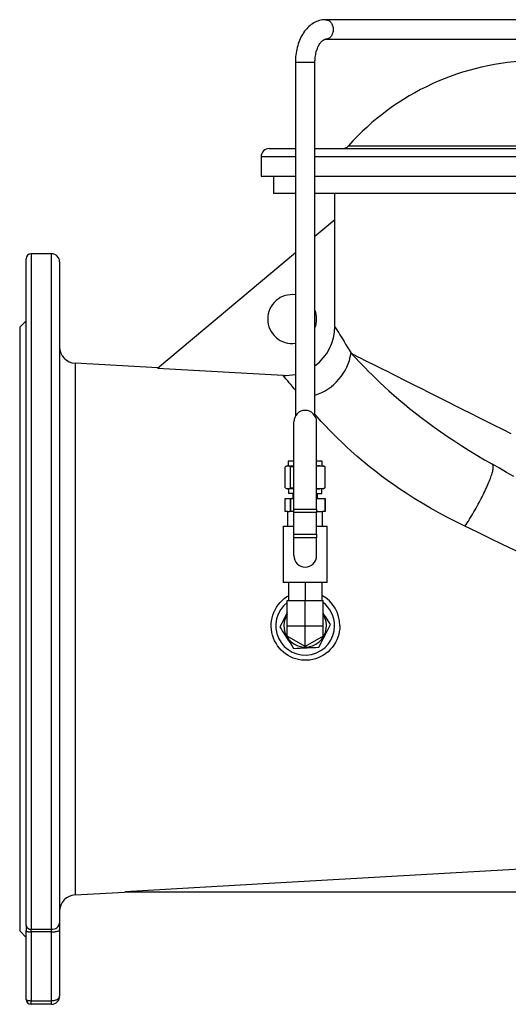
# Model space of a CAD drawing. Extents: x 3 to 1610, y 25 to 1410.
# Tile 2 of 4: x 3 to 302, y 696 to 1300. Entities that reach past the tile are written whole.
import ezdxf

# ---------------------------------------------------------------- set-up
doc = ezdxf.new("R2010")
doc.units = 0
doc.layers.get('0').update_dxf_attribs({"linetype": 'CONTINUOUS'})

msp = doc.modelspace()

# ---------------------------------------------------------------- linework, layer by layer
at = {"color": 7, "linetype": 'CONTINUOUS'}
for p, q in [((325.51, 1299.94), (190.01, 1299.94)), ((190.01, 1287.94), (325.51, 1287.94)), ((171.51, 1273.94), (171.51, 1057.08)), ((183.51, 1057.08), (183.51, 1273.94)), ((155.51, 1220.94), (171.51, 1220.94)), ((183.51, 1220.94), (671.51, 1220.94)), ((150.51, 1215.94), (150.51, 1203.94)), ((150.51, 1203.94), (171.51, 1203.94)), ((158.01, 1203.94), (158.01, 1193.44)), ((183.51, 1203.94), (671.51, 1203.94)), ((171.51, 1193.44), (158.01, 1193.44)), ((671.51, 1193.44), (183.51, 1193.44)), ((195.51, 1193.44), (195.51, 1177.42)), ((183.51, 1167.35), (195.63, 1177.52)), ((195.63, 1111.9), (195.63, 1177.52)), ((6.51, 744.83), (6.51, 1153.44)), ((22.01, 1156.44), (9.51, 1156.44)), ((86.96, 1086.33), (171.51, 1157.28)), ((27.01, 1151.44), (27.01, 746.43)), ((6.51, 1115.44), (2.51, 1111.44)), ((2.51, 1111.44), (2.51, 741.44)), ((87.15, 1086.49), (36.44, 1089.37)), ((86.96, 1086.33), (163.96, 1081.96)), ((170.51, 1000.02), (170.51, 1053.48)), ((184.51, 1000.02), (184.51, 1053.48)), ((166.51, 1026.44), (166.14, 1026.3)), ((166.51, 1026.44), (166.87, 1026.44)), ((166.87, 1026.44), (170.51, 1026.44)), ((167.01, 1029.44), (167.01, 1026.44)), ((170.51, 1029.44), (167.01, 1029.44)), ((188.01, 1029.44), (184.51, 1029.44)), ((184.51, 1026.44), (185.24, 1026.44)), ((184.51, 1026.41), (185.24, 1026.44)), ((185.24, 1026.44), (188.51, 1026.44)), ((188.01, 1026.44), (188.01, 1029.44)), ((188.88, 1026.3), (188.51, 1026.44)), ((165.26, 1013.06), (165.26, 1025.82)), ((168.48, 1013.06), (168.48, 1025.82)), ((189.76, 1013.06), (189.76, 1025.82)), ((166.14, 1012.57), (166.51, 1012.44)), ((166.87, 1012.44), (166.51, 1012.44)), ((170.51, 1012.44), (166.87, 1012.44)), ((167.25, 1012.44), (167.25, 1009.44)), ((170.51, 1009.44), (167.25, 1009.44)), ((170.01, 1009.44), (170.01, 1006.44)), ((185.24, 1012.44), (184.51, 1012.47)), ((184.51, 1012.44), (185.24, 1012.44)), ((184.51, 1009.44), (187.77, 1009.44)), ((185.01, 1006.44), (185.01, 1009.44)), ((188.51, 1012.44), (185.24, 1012.44)), ((187.77, 1009.44), (187.77, 1012.44)), ((188.51, 1012.44), (188.88, 1012.57)), ((165.26, 998.44), (165.26, 1006.44)), ((165.26, 1006.44), (168.48, 1006.44)), ((168.48, 998.44), (168.48, 1006.44)), ((168.48, 1006.44), (170.51, 1006.44)), ((168.48, 1006.44), (168.48, 998.44)), ((168.48, 1006.44), (168.48, 1006.44)), ((184.51, 1006.44), (189.76, 1006.44)), ((189.76, 1006.44), (189.76, 998.44)), ((189.76, 998.44), (189.76, 1006.44)), ((189.76, 1006.44), (189.76, 1006.44)), ((166.81, 998.44), (165.26, 998.44)), ((166.81, 989.44), (166.81, 998.44)), ((166.81, 998.44), (167.93, 998.44)), ((168.48, 998.44), (167.93, 998.44)), ((170.51, 998.44), (168.48, 998.44)), ((168.48, 998.44), (168.48, 998.44)), ((170.51, 997.79), (170.51, 1000.02)), ((170.51, 984.57), (170.51, 997.79)), ((184.51, 1000.02), (184.51, 997.79)), ((185.08, 998.44), (184.51, 998.44)), ((184.51, 984.57), (184.51, 997.79)), ((185.08, 998.44), (188.21, 998.44)), ((188.21, 989.44), (188.21, 998.44)), ((189.76, 998.44), (188.21, 998.44)), ((189.76, 998.44), (189.76, 998.44)), ((164.11, 989.44), (164.11, 954.94)), ((164.11, 989.44), (170.51, 989.44)), ((170.51, 982.34), (170.51, 984.57)), ((184.51, 989.44), (190.91, 989.44)), ((184.51, 984.57), (184.51, 982.34)), ((190.91, 954.94), (190.91, 989.44)), ((170.51, 971.44), (170.51, 982.34)), ((184.51, 971.44), (184.51, 982.34)), ((177.51, 954.94), (164.11, 954.94)), ((167.21, 954.94), (167.21, 943.94)), ((190.91, 954.94), (177.51, 954.94)), ((177.51, 954.94), (177.51, 943.94)), ((187.81, 954.94), (187.81, 943.94)), ((166.51, 928.44), (166.51, 943.94)), ((166.51, 943.94), (177.51, 943.94)), ((177.51, 928.44), (177.51, 943.94)), ((177.51, 943.94), (188.51, 943.94)), ((188.51, 928.44), (188.51, 943.94)), ((188.53, 935.51), (188.51, 935.53)), ((166.51, 922.09), (166.51, 928.44)), ((177.51, 915.74), (177.51, 928.44)), ((188.51, 922.09), (188.51, 928.44)), ((177.51, 915.74), (166.51, 922.09)), ((188.51, 922.09), (177.51, 915.74)), ((36.44, 763.5), (70.48, 765.44)), ((36.44, 763.51), (36.44, 763.51)), ((67.08, 765.44), (348.96, 765.44)), ((6.51, 744.83), (6.51, 741.58)), ((27.01, 746.43), (27.01, 742.1)), ((2.51, 741.44), (6.51, 737.44)), ((6.51, 699.44), (6.51, 741.58)), ((27.01, 742.1), (27.01, 701.44)), ((22.01, 696.44), (9.51, 696.44))]:
    msp.add_line(p, q, dxfattribs=at)
at = {"color": 8, "linetype": 'CONTINUOUS'}
for p, q in [((171.51, 1273.94), (182.2, 1273.94)), ((182.2, 1273.94), (183.51, 1273.94)), ((203.98, 1222.61), (651.04, 1222.61)), ((171.51, 1215.94), (150.51, 1215.94)), ((671.51, 1215.94), (183.51, 1215.94)), ((9.51, 1156.44), (9.51, 742.43)), ((22.01, 742.43), (22.01, 1156.44)), ((170.51, 1000.02), (184.51, 1000.02)), ((184.51, 997.79), (170.51, 997.79)), ((170.51, 984.57), (184.51, 984.57)), ((184.51, 982.34), (170.51, 982.34)), ((166.51, 928.44), (177.51, 928.44)), ((177.51, 928.44), (188.51, 928.44)), ((9.51, 742.43), (22.01, 742.43)), ((9.51, 740.8), (9.51, 742.43)), ((22.01, 740.8), (22.01, 742.43)), ((22.01, 740.8), (9.51, 740.8)), ((9.51, 740.8), (9.51, 698.66)), ((22.01, 698.66), (22.01, 740.8)), ((9.51, 698.66), (22.01, 698.66)), ((9.51, 696.44), (9.51, 698.66)), ((22.01, 696.44), (22.01, 698.66))]:
    msp.add_line(p, q, dxfattribs=at)
at = {"color": 7, "linetype": 'CONTINUOUS', "flags": 128}
for points in [[(190.01, 1299.94), (189.41, 1299.93), (188.56, 1299.86), (187.71, 1299.75), (186.87, 1299.58), (186.03, 1299.36), (185.21, 1299.09), (184.39, 1298.76), (183.59, 1298.39), (182.8, 1297.97), (182.03, 1297.49), (181.27, 1296.97), (180.53, 1296.39), (179.8, 1295.77), (179.1, 1295.1), (178.42, 1294.38), (177.77, 1293.62), (177.14, 1292.81), (176.54, 1291.97), (175.97, 1291.08), (175.43, 1290.16), (174.92, 1289.2), (174.45, 1288.21), (174.01, 1287.19), (173.6, 1286.15), (173.23, 1285.08), (172.9, 1283.99), (172.6, 1282.88), (172.34, 1281.76), (172.11, 1280.62), (171.92, 1279.47), (171.76, 1278.31), (171.65, 1277.14), (171.57, 1275.97), (171.52, 1274.79), (171.51, 1273.94)], [(183.51, 1273.94), (183.52, 1274.38), (183.54, 1275.25), (183.6, 1276.11), (183.69, 1276.96), (183.8, 1277.8), (183.94, 1278.62), (184.11, 1279.42), (184.3, 1280.2), (184.52, 1280.95), (184.75, 1281.68), (185.01, 1282.37), (185.28, 1283.02), (185.56, 1283.64), (185.86, 1284.22), (186.17, 1284.76), (186.49, 1285.25), (186.81, 1285.7), (187.13, 1286.11), (187.45, 1286.47), (187.76, 1286.78), (188.06, 1287.05), (188.35, 1287.28), (188.63, 1287.47), (188.9, 1287.63), (189.15, 1287.75), (189.38, 1287.83), (189.61, 1287.89), (189.83, 1287.93), (190.01, 1287.94)], [(168.48, 1025.82), (170.02, 1026.08), (170.51, 1026.14)], [(305.36, 1019.86), (300.91, 1022.43), (296.53, 1024.96), (292.23, 1027.44)], [(170.51, 1012.74), (170.02, 1012.8), (168.48, 1013.06)], [(198.73, 928.44), (198.66, 926.65), (198.43, 924.88), (198.05, 923.12), (197.53, 921.41), (196.87, 919.76), (196.07, 918.15), (195.13, 916.62), (194.08, 915.18), (192.9, 913.83), (191.61, 912.57), (190.21, 911.43), (188.73, 910.42), (187.18, 909.55), (185.56, 908.81), (183.89, 908.21), (182.17, 907.75), (180.45, 907.45), (178.7, 907.3), (176.94, 907.29), (175.2, 907.43), (173.48, 907.71), (171.79, 908.14), (170.14, 908.7), (168.55, 909.4), (167.01, 910.24), (165.54, 911.21), (164.15, 912.3), (162.87, 913.49), (161.67, 914.81), (160.58, 916.22), (159.62, 917.73), (158.79, 919.3), (158.08, 920.95), (157.52, 922.65), (157.1, 924.39), (156.83, 926.16), (156.71, 927.94), (156.75, 929.72), (156.93, 931.5), (157.26, 933.25), (157.73, 934.96), (158.34, 936.63), (159.08, 938.24), (159.95, 939.78), (160.96, 941.25), (162.09, 942.63), (163.33, 943.92), (164.67, 945.09), (166.11, 946.15), (167.21, 946.82)], [(166.51, 936.56), (166.24, 936.04), (165.26, 934.14), (164.43, 932.53), (163.6, 930.92), (162.76, 929.3), (161.94, 927.71)], [(193.08, 929.17), (192.01, 930.85), (190.96, 932.48), (189.9, 934.13), (188.81, 935.83), (188.51, 936.29)], [(161.94, 927.71), (162.69, 926.54), (163.45, 925.36), (164.22, 924.16), (164.99, 922.95), (166.06, 921.29), (167.12, 919.64), (168.21, 917.94), (169.28, 916.27), (170.36, 914.59)], [(185.93, 915.32), (186.86, 917.12), (187.8, 918.94), (188.78, 920.83), (189.76, 922.73), (190.59, 924.35), (191.42, 925.96), (192.26, 927.57), (193.08, 929.17)], [(170.36, 914.59), (172.38, 914.68), (174.43, 914.78), (176.56, 914.88), (178.7, 914.98), (180.51, 915.06), (182.32, 915.15), (184.13, 915.23), (185.93, 915.32)], [(348.96, 781.48), (158.8, 770.65), (67.08, 765.44)]]:
    msp.add_lwpolyline(points, dxfattribs=at)
at = {"color": 8, "linetype": 'CONTINUOUS', "flags": 128}
for points in [[(190.01, 1299.94), (190.36, 1299.92), (190.82, 1299.85), (191.28, 1299.71), (191.72, 1299.52), (192.15, 1299.28), (192.55, 1298.98), (192.93, 1298.63), (193.28, 1298.23), (193.6, 1297.8), (193.88, 1297.32), (194.12, 1296.81), (194.33, 1296.27), (194.49, 1295.71), (194.6, 1295.13), (194.67, 1294.54), (194.69, 1293.94)], [(194.69, 1293.94), (194.67, 1293.34), (194.6, 1292.75), (194.49, 1292.17), (194.33, 1291.61), (194.12, 1291.07), (193.88, 1290.56), (193.6, 1290.08), (193.28, 1289.64), (192.93, 1289.25), (192.55, 1288.9), (192.15, 1288.6), (191.72, 1288.35), (191.28, 1288.16), (190.82, 1288.03), (190.36, 1287.96), (190.02, 1287.94)], [(195.63, 1111.9), (195.83, 1111.58), (196.12, 1111.13), (196.51, 1110.52), (196.98, 1109.76), (197.51, 1108.92), (198.12, 1107.94), (198.8, 1106.84), (199.56, 1105.61), (200.38, 1104.27), (201.3, 1102.76), (202.28, 1101.13), (203.33, 1099.38), (204.44, 1097.51), (205.6, 1095.53)], [(205.6, 1095.53), (207.46, 1094.6), (209.47, 1093.59), (211.64, 1092.5), (213.95, 1091.34), (216.41, 1090.1), (219.01, 1088.79), (221.76, 1087.41), (224.66, 1085.95), (227.69, 1084.43), (230.86, 1082.83), (234.17, 1081.17), (237.62, 1079.44), (241.19, 1077.64), (244.89, 1075.78), (248.72, 1073.86), (252.68, 1071.87), (256.75, 1069.82), (260.95, 1067.71), (265.25, 1065.55), (269.68, 1063.32), (274.21, 1061.05), (278.84, 1058.71), (283.58, 1056.33), (288.42, 1053.9), (293.36, 1051.42), (298.39, 1048.89), (303.51, 1046.32)], [(205.6, 1095.53), (207.09, 1093.92), (208.68, 1092.21), (210.38, 1090.4), (212.2, 1088.5), (214.17, 1086.48), (216.26, 1084.37), (218.47, 1082.18), (220.8, 1079.92), (223.35, 1077.49), (226.03, 1075), (228.84, 1072.45), (231.77, 1069.85), (234.88, 1067.16), (238.12, 1064.44), (241.48, 1061.69), (244.95, 1058.93), (248.69, 1056.04), (252.55, 1053.15), (256.53, 1050.26), (260.6, 1047.38), (264.84, 1044.48), (269.17, 1041.59), (273.6, 1038.73), (278.1, 1035.89), (282.74, 1033.05), (287.45, 1030.23), (292.23, 1027.44)], [(36.44, 1089.37), (36.44, 1089.27), (36.45, 1088.99), (36.45, 1088.53), (36.46, 1087.89), (36.46, 1087.07), (36.47, 1086.08), (36.48, 1084.88), (36.49, 1083.48), (36.5, 1081.91), (36.51, 1080.15), (36.52, 1078.22), (36.53, 1076.17), (36.54, 1073.96), (36.55, 1071.59), (36.55, 1069.05), (36.56, 1066.36), (36.57, 1063.43), (36.57, 1060.34), (36.58, 1057.09), (36.58, 1053.68), (36.59, 1050.13), (36.59, 1046.58), (36.59, 1042.89), (36.59, 1039.07), (36.59, 1035.13), (36.59, 1031.08), (36.58, 1026.79), (36.58, 1022.38), (36.57, 1017.86), (36.57, 1013.24), (36.56, 1008.53), (36.55, 1003.86), (36.54, 999.11), (36.53, 994.28), (36.52, 989.38), (36.52, 984.42), (36.51, 979.25), (36.5, 974.02), (36.49, 968.73), (36.48, 963.4), (36.47, 958.04), (36.46, 952.73), (36.46, 947.4), (36.45, 942.05), (36.45, 936.68), (36.44, 931.3), (36.44, 925.8), (36.44, 920.29), (36.45, 914.79), (36.45, 909.3), (36.46, 903.83), (36.46, 898.1), (36.47, 892.39), (36.48, 886.72), (36.49, 881.09), (36.5, 875.54), (36.51, 869.85), (36.52, 864.24), (36.53, 858.71), (36.54, 853.27), (36.55, 847.93), (36.56, 843.26), (36.57, 838.68), (36.57, 834.18), (36.58, 829.79), (36.58, 825.51), (36.59, 821.22), (36.59, 817.04), (36.59, 812.99), (36.59, 809.08), (36.59, 805.3), (36.59, 801.78), (36.58, 798.4), (36.58, 795.16), (36.57, 792.05), (36.57, 789.1), (36.56, 786.22), (36.55, 783.49), (36.54, 780.93), (36.54, 778.53), (36.53, 776.31), (36.52, 774.31), (36.51, 772.47), (36.5, 770.8), (36.49, 769.3), (36.48, 767.97), (36.47, 766.78), (36.46, 765.77), (36.46, 764.95), (36.45, 764.31), (36.45, 763.86), (36.44, 763.59), (36.44, 763.51)], [(275.45, 989.48), (270.05, 992.15), (264.7, 994.9), (259.42, 997.73), (254.31, 1000.59), (249.27, 1003.53), (244.31, 1006.56), (239.45, 1009.65), (235.56, 1012.22), (231.75, 1014.84), (228, 1017.5), (224.34, 1020.19), (220.76, 1022.92), (216.8, 1026.05), (212.96, 1029.2), (209.25, 1032.37), (205.67, 1035.54), (202.83, 1038.14), (200.09, 1040.73), (197.44, 1043.3), (194.89, 1045.84), (192.45, 1048.35), (189.87, 1051.08), (187.4, 1053.75), (185.07, 1056.35), (183.51, 1058.14)], [(275.45, 989.48), (276.14, 990.52), (276.83, 991.58), (277.52, 992.67), (278.21, 993.77), (278.9, 994.88), (279.59, 996.01), (280.27, 997.15), (280.95, 998.3), (281.61, 999.45), (282.27, 1000.61), (282.92, 1001.77), (283.56, 1002.93), (284.19, 1004.08), (284.8, 1005.24), (285.4, 1006.38), (285.98, 1007.51), (286.54, 1008.63), (287.09, 1009.74), (287.61, 1010.83), (288.12, 1011.91), (288.6, 1012.96), (289.06, 1013.99), (289.5, 1014.99), (289.91, 1015.97), (290.3, 1016.92), (290.66, 1017.84), (291, 1018.72), (291.31, 1019.58), (291.59, 1020.39), (291.84, 1021.17), (292.07, 1021.91), (292.26, 1022.61), (292.43, 1023.27), (292.56, 1023.89), (292.67, 1024.46), (292.74, 1024.98), (292.78, 1025.46), (292.8, 1025.89), (292.78, 1026.27), (292.73, 1026.61), (292.65, 1026.89), (292.54, 1027.13), (292.4, 1027.31), (292.23, 1027.44)], [(404.47, 927.27), (404.47, 927.27), (394.13, 932.21), (383.79, 937.16), (373.45, 942.13), (363.11, 947.1), (352.74, 952.1), (342.38, 957.1), (332.02, 962.11), (321.67, 967.11), (310.09, 972.71), (298.53, 978.3), (290.83, 982.03), (283.13, 985.76), (275.45, 989.48)], [(6.51, 741.58), (6.54, 741.47), (6.63, 741.36), (6.78, 741.26), (6.99, 741.16), (7.24, 741.07), (7.55, 740.99), (7.89, 740.93), (8.27, 740.87), (8.67, 740.84), (9.08, 740.81), (9.51, 740.8)], [(22.01, 740.8), (22.57, 740.81), (23.12, 740.84), (23.66, 740.88), (24.18, 740.93), (24.67, 741), (25.13, 741.09), (25.55, 741.18), (25.92, 741.29), (26.24, 741.41), (26.52, 741.54), (26.73, 741.67), (26.89, 741.81), (26.98, 741.95), (27.01, 742.1)], [(22.01, 698.66), (22.57, 698.68), (23.12, 698.73), (23.66, 698.82), (24.18, 698.94), (24.67, 699.09), (25.13, 699.27), (25.55, 699.48), (25.92, 699.71), (26.24, 699.96), (26.52, 700.23), (26.73, 700.52), (26.89, 700.82), (26.98, 701.13), (27.01, 701.44)], [(6.51, 699.44), (6.54, 699.33), (6.63, 699.22), (6.78, 699.12), (6.99, 699.02), (7.24, 698.93), (7.55, 698.85), (7.89, 698.79), (8.27, 698.73), (8.67, 698.69), (9.08, 698.67), (9.51, 698.66)]]:
    msp.add_lwpolyline(points, dxfattribs=at)
at = {"color": 7, "linetype": 'CONTINUOUS'}
for centre, radius, start, end in [((320.4, 1118.77), 156, 91, 138.26689), ((155.51, 1215.94), 5, 90, 180), ((200.25, 1225.94), 5, 270, 318.26689), ((9.51, 1153.44), 3, 90, 180), ((22.01, 1151.44), 5, 0, 90), ((169.51, 1116.44), 15, 82.33774, 180), ((169.51, 1116.44), 15, 338.96053, 21.03947), ((169.51, 1116.44), 15, 180, 277.66226), ((165.67, 1111.88), 29.96, 306.54634, 0.02705), ((37.01, 1099.36), 10, 180.00006, 266.74836), ((165.69, 1110.54), 28.64, 266.52509, 281.71813), ((177.51, 1053.48), 7, 90, 180), ((177.51, 1053.48), 7, 0, 90), ((167.02, 1023.64), 2.8, 93.17326, 128.96021), ((166.72, 1023.64), 2.8, 51.02024, 86.84557), ((185.06, 1008.35), 18.09, 74.95154, 89.43247), ((187.97, 1023.58), 2.87, 51.41426, 71.49433), ((167.02, 1015.24), 2.8, 231.02214, 266.84485), ((166.71, 1015.24), 2.8, 273.17264, 308.96108), ((185.06, 1030.53), 18.1, 270.57124, 285.04456), ((187.97, 1015.3), 2.87, 288.53242, 308.60394), ((177.51, 971.44), 7, 180, 270), ((177.51, 971.44), 7, 270, 0), ((177.51, 928.44), 18, 127.66989, 0), ((177.49, 928.5), 21.24, 359.82729, 60.93468), ((177.51, 928.44), 18, 0, 52.33011), ((177.51, 928.44), 13.09, 147.1861, 32.67936), ((37.01, 753.52), 10, 93.24478, 179.99351), ((22.01, 701.44), 5, 270.00023, 359.99994), ((9.51, 699.44), 3, 180, 270)]:
    msp.add_arc(centre, radius, start, end, dxfattribs=at)
at = {"color": 8, "linetype": 'CONTINUOUS'}
for centre, radius, start, end in [((173.6, 1100.63), 32.41, 287.80789, 350.95295), ((-189.42, 782.44), 463.24, 38.81646, 40.2835), ((9.27, 745.2), 2.78, 187.63508, 275.04211), ((22.46, 746.99), 4.58, 264.3683, 352.95461)]:
    msp.add_arc(centre, radius, start, end, dxfattribs=at)

doc.saveas('drawing.dxf')
